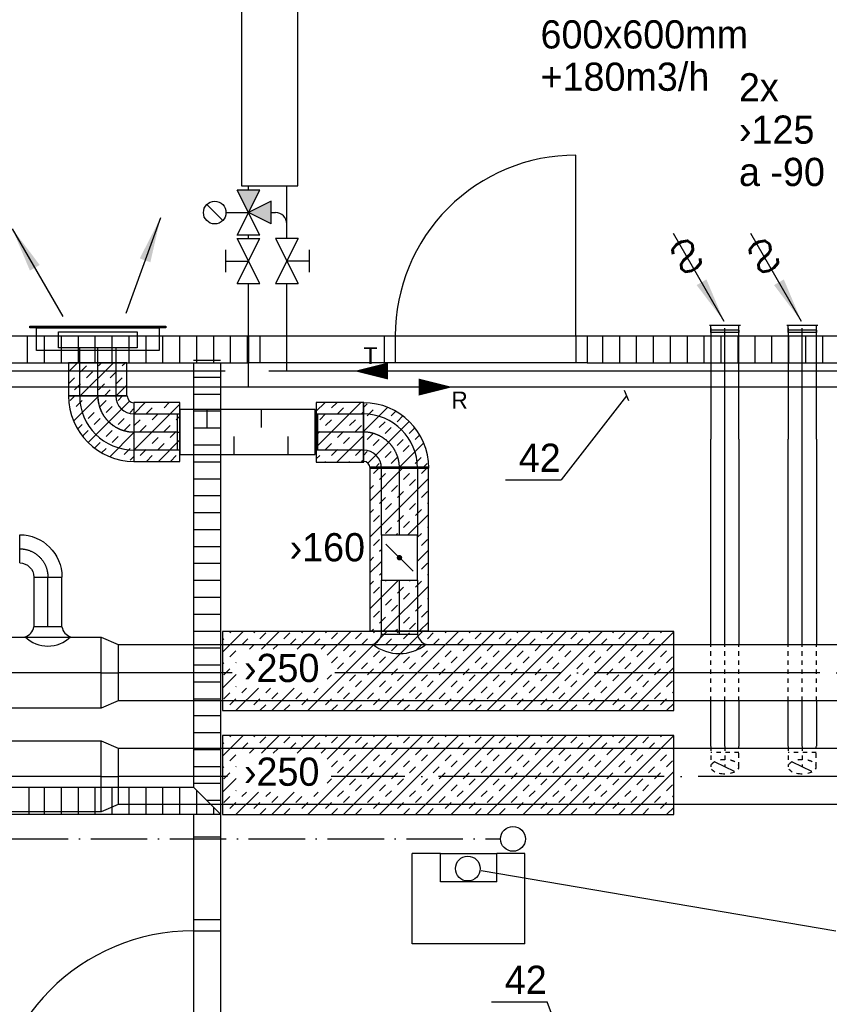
# Model space of a CAD drawing. Header units: millimetres. Extents: x 0 to 83130, y 0 to 53088.
# Tile 34 of 105: x 29615 to 33204, y 13346 to 17709. Entities that reach past the tile are written whole.
import ezdxf
from ezdxf.enums import TextEntityAlignment as Align

# ---------------------------------------------------------------- set-up
doc = ezdxf.new("R2010")
doc.units = ezdxf.units.MM
doc.header["$LTSCALE"] = 50
doc.header["$MEASUREMENT"] = 0
doc.header["$PDMODE"] = 1
for name, pattern in [('2V-CENT', [23, 20, -1.5, 0, -1.5]), ('V-GOMD', [0.8, 0.4, -0.4]), ('V-KU', [2, 1, 1]), ('V-SPV', [7, 5, -1, 0, -1]), ('V-V', [2, 1, 1])]:
    doc.linetypes.add(name, pattern=pattern)
doc.layers.get('0').update_dxf_attribs({"linetype": 'CONTINUOUS'})
for name, color, linetype in [('20604A200D001$0$A12-HEL3', 251, 'CONTINUOUS'), ('20604A200D001$0$A12-HEL4', 251, 'CONTINUOUS'), ('20604A200D001$0$A24-HEL1', 251, 'CONTINUOUS'), ('20604A200D001$0$A24-HEL2', 251, 'CONTINUOUS'), ('20604A200D001$0$A24-SKR1', 251, 'CONTINUOUS'), ('V060-', 3, 'CONTINUOUS'), ('V061-', 1, 'CONTINUOUS'), ('V070-', 3, 'CONTINUOUS'), ('V071-', 1, 'CONTINUOUS'), ('V090-', 2, 'CONTINUOUS'), ('V091', 1, 'CONTINUOUS'), ('V110', 1, 'CONTINUOUS'), ('V110-', 6, 'CONTINUOUS'), ('V111-', 1, 'CONTINUOUS'), ('xref', 7, 'CONTINUOUS')]:
    doc.layers.add(name, color=color, linetype=linetype)
doc.styles.add('FISO', font='fiso')
doc.styles.add('ISO', font='ISO')
doc.styles.add('SIMPLEX', font='SIMPLEX')

# ---------------------------------------------------------------- blocks, each defined once
blk = doc.blocks.new('VUN')
at = {"color": 0}
blk.add_circle((0, 0), 0.5, dxfattribs=at)
blk = doc.blocks.new('CBOJ90_PB', base_point=(86107, 31352))
at = {"color": 0, "linetype": 'ByBlock'}
blk.add_arc((86106, 31353), 1, 270, 360, dxfattribs=at)
blk = doc.blocks.new('KBOJ90_PB', base_point=(86107, 31352))
at = {"color": 0, "linetype": 'ByBlock'}
for p, q in [((86106.5, 31353), (86107.5, 31353)), ((86106, 31352.5), (86106, 31351.5))]:
    blk.add_line(p, q, dxfattribs=at)
for radius in [1.5, 0.5]:
    blk.add_arc((86106, 31353), radius, 270, 360, dxfattribs=at)
blk = doc.blocks.new('3BOJ90_PB', base_point=(86107, 31352))
for p in [(86107, 31353), (86106, 31352)]:
    blk.add_point(p)
at = {"color": 1, "linetype": '2V-CENT'}
blk.add_blockref('CBOJ90_PB', (86107, 31352), dxfattribs=at)
at = {"color": 0, "linetype": 'ByBlock'}
blk.add_blockref('KBOJ90_PB', (86107, 31352), dxfattribs=at)
at = {"style": 'ISO', "flags": 3}
blk.add_attdef('0', (86107, 31352), '', height=1, dxfattribs=at)
blk = doc.blocks.new('CCDIMF_315X250X75', base_point=(3095.5, 30301.1))
at = {"color": 0, "linetype": 'ByBlock'}
blk.add_line((3058, 30301.1), (3133, 30301.1), dxfattribs=at)
blk = doc.blocks.new('KCDIMF_315X250X75', base_point=(3095.5, 30301.1))
at = {"color": 0, "linetype": 'ByBlock'}
for p, q in [((3058, 30143.6), (3058, 30458.6)), ((3058, 30458.6), (3133, 30426.1)), ((3133, 30426.1), (3133, 30176.1)), ((3133, 30176.1), (3058, 30143.6))]:
    blk.add_line(p, q, dxfattribs=at)
blk = doc.blocks.new('3CDIMF_315X250X75', base_point=(3095.5, 30301.1))
for p in [(3058, 30301.1), (3133, 30301.1)]:
    blk.add_point(p)
at = {"color": 0, "linetype": 'ByBlock'}
blk.add_blockref('KCDIMF_315X250X75', (3095.5, 30301.1), dxfattribs=at)
at = {"color": 1, "linetype": '2V-CENT'}
blk.add_blockref('CCDIMF_315X250X75', (3095.5, 30301.1), dxfattribs=at)
at = {"style": 'SIMPLEX', "flags": 3}
blk.add_attdef('0', (3095.5, 30301.1), '', height=1, dxfattribs=at)
blk = doc.blocks.new('VAGG_P', base_point=(16250.5, 22586.5))
for p, q in [((16250, 22587.5), (16251, 22587.5)), ((16250, 22587.5), (16250, 22586.5)), ((16251, 22587.5), (16251, 22586.5))]:
    blk.add_line(p, q)
at = {"color": 6}
blk.add_line((16249.95, 22586.5), (16251.05, 22586.5), dxfattribs=at)
blk = doc.blocks.new('C3A', base_point=(16246, 22590.5))
at = {"color": 0, "linetype": 'ByBlock'}
blk.add_line((16247, 22590.5), (16246, 22590.5), dxfattribs=at)
blk = doc.blocks.new('K3A', base_point=(16246, 22590.5))
at = {"color": 0, "linetype": 'ByBlock'}
for p, q in [((16246, 22591), (16247, 22591)), ((16247, 22591), (16247, 22590)), ((16247, 22590), (16246, 22590))]:
    blk.add_line(p, q, dxfattribs=at)
blk = doc.blocks.new('33A', base_point=(16246, 22590.5))
blk.add_point((16247, 22590.5))
at = {"color": 0, "linetype": 'ByBlock'}
blk.add_blockref('K3A', (16246, 22590.5), dxfattribs=at)
at = {"color": 1, "linetype": '2V-CENT'}
blk.add_blockref('C3A', (16246, 22590.5), dxfattribs=at)
at = {"style": 'SIMPLEX', "flags": 3}
blk.add_attdef('0', (16246, 22590.5), '', height=1, dxfattribs=at)
blk = doc.blocks.new('V420', base_point=(455, 404.5))
blk.add_line((455, 404.5), (464, 404.5))
blk.add_solid([(455, 404.5), (459, 405), (459, 404)])
blk = doc.blocks.new('V422', base_point=(16230, 22585))
blk.add_blockref('V420', (16230, 22585))
at = {"style": 'SIMPLEX'}
blk.add_text('s', height=4, rotation=90, dxfattribs=at).set_placement((16238, 22585), align=Align.CENTER)
blk = doc.blocks.new('FLCG30', base_point=(8, 3))
at = {"color": 1, "linetype": 'V-GOMD'}
blk.add_line((7.833, 2.654), (8.167, 3.346), dxfattribs=at)
blk = doc.blocks.new('V421', base_point=(455.5, 404.5))
at = {"rotation": 180}
blk.add_blockref('V420', (464.5, 404.5), dxfattribs=at)
blk = doc.blocks.new('KSP_P', base_point=(16239.5, 22597.5))
at = {"color": 0, "linetype": 'ByBlock'}
for p, q in [((16240, 22598), (16239, 22598)), ((16239, 22598), (16239, 22597)), ((16240, 22597), (16240, 22598)), ((16239, 22597), (16240, 22597))]:
    blk.add_line(p, q, dxfattribs=at)
blk = doc.blocks.new('2SP_P', base_point=(16239.5, 22597.5))
for p in [(16239, 22597.5), (16240, 22597.5)]:
    blk.add_point(p)
at = {"color": 0, "linetype": 'ByBlock'}
blk.add_blockref('KSP_P', (16239.5, 22597.5), dxfattribs=at)
at = {"style": 'SIMPLEX', "flags": 3}
blk.add_attdef('0', (16239.5, 22597.5), '', height=1, dxfattribs=at)
blk = doc.blocks.new('SPJALL', base_point=(16229, 22594))
at = {"color": 1}
blk.add_line((16228.625, 22593.625), (16229.375, 22594.375), dxfattribs=at)
at = {"color": 1, "const_width": 0.075}
blk.add_lwpolyline([(16229, 22594.0375, -1), (16229, 22593.9625, -1), (16229, 22594.0375, -1)], format="xyb", dxfattribs=at)
blk = doc.blocks.new('LD_P')
for p, q in [((-0.5, 0.5), (-0.5, -0.5)), ((0.5, 0.5), (-0.5, 0.5)), ((0.5, -0.5), (0.5, 0.5)), ((-0.5, -0.5), (0.5, -0.5))]:
    blk.add_line(p, q)
at = {"color": 1}
for p, q in [((-0.3, 0.5), (-0.3, 0.1)), ((0.1, 0.5), (0.1, 0.1)), ((-0.1, -0.5), (-0.1, -0.1)), ((0.3, -0.5), (0.3, -0.1))]:
    blk.add_line(p, q, dxfattribs=at)
blk = doc.blocks.new('*X187')
at = {"color": 0}
for p, q in [((30514.4, 14445.4), (30605.5, 14536.5)), ((30547, 14531), (30552.4, 14536.5)), ((30653.1, 14531), (30658.5, 14536.5)), ((30679.6, 14504.5), (30706.1, 14531)), ((30686.3, 14458.2), (30764.6, 14536.5)), ((30785.7, 14504.5), (30812.2, 14531)), ((30845.4, 14458.2), (30923.7, 14536.5)), ((30865.2, 14531), (30870.6, 14536.5)), ((30891.9, 14186.5), (31241.9, 14536.5)), ((30971.3, 14531), (30976.7, 14536.5)), ((30978.5, 14432.2), (31082.8, 14536.5)), ((30997.8, 14504.5), (31024.3, 14531)), ((31051, 14186.5), (31401, 14536.5)), ((31103.9, 14504.5), (31130.4, 14531)), ((31183.4, 14531), (31188.8, 14536.5)), ((31210.1, 14186.5), (31560.1, 14536.5)), ((31289.5, 14531), (31294.9, 14536.5)), ((31316, 14504.5), (31342.5, 14531)), ((31369.2, 14186.5), (31719.2, 14536.5)), ((31422.1, 14504.5), (31448.6, 14531)), ((31501.6, 14531), (31507, 14536.5)), ((31528.3, 14186.5), (31878.3, 14536.5)), ((31607.7, 14531), (31613.1, 14536.5)), ((31634.2, 14504.5), (31660.7, 14531)), ((31687.4, 14186.5), (32037.4, 14536.5)), ((31740.3, 14504.5), (31766.8, 14531)), ((31819.8, 14531), (31825.2, 14536.5)), ((31846.5, 14186.5), (32196.5, 14536.5)), ((31925.9, 14531), (31931.3, 14536.5)), ((31952.4, 14504.5), (31978.9, 14531)), ((32005.6, 14186.5), (32355.6, 14536.5)), ((32058.5, 14504.5), (32085, 14531)), ((32138, 14531), (32143.4, 14536.5)), ((32164.7, 14186.5), (32514.4, 14536.2)), ((32244.1, 14531), (32249.5, 14536.5)), ((32270.6, 14504.5), (32297.1, 14531)), ((32376.7, 14504.5), (32403.2, 14531)), ((32456.2, 14531), (32461.6, 14536.5)), ((30514.4, 14498.4), (30520.5, 14504.5)), ((30600, 14478), (30626.6, 14504.5)), ((30812.2, 14478), (30838.7, 14504.5)), ((30918.2, 14478), (30944.8, 14504.5)), ((31130.4, 14478), (31156.9, 14504.5)), ((31236.4, 14478), (31263, 14504.5)), ((31448.6, 14478), (31475.1, 14504.5)), ((31554.6, 14478), (31581.2, 14504.5)), ((31766.8, 14478), (31793.3, 14504.5)), ((31872.8, 14478), (31899.4, 14504.5)), ((32085, 14478), (32111.5, 14504.5)), ((32191, 14478), (32217.6, 14504.5)), ((32403.2, 14478), (32429.7, 14504.5)), ((30547, 14425), (30573.5, 14451.5)), ((30633.2, 14458.2), (30653.1, 14478)), ((30739.3, 14458.2), (30759.1, 14478)), ((30951.4, 14458.2), (30971.3, 14478)), ((31050.8, 14451.5), (31077.3, 14478)), ((31077.3, 14425), (31103.9, 14451.5)), ((31183.4, 14425), (31209.9, 14451.5)), ((31263, 14451.5), (31289.5, 14478)), ((31369, 14451.5), (31395.5, 14478)), ((31395.5, 14425), (31422.1, 14451.5)), ((31501.6, 14425), (31528.1, 14451.5)), ((31581.2, 14451.5), (31607.7, 14478)), ((31687.2, 14451.5), (31713.7, 14478)), ((31713.7, 14425), (31740.3, 14451.5)), ((31819.8, 14425), (31846.3, 14451.5)), ((31899.4, 14451.5), (31925.9, 14478)), ((32005.4, 14451.5), (32031.9, 14478)), ((32031.9, 14425), (32058.5, 14451.5)), ((32138, 14425), (32164.5, 14451.5)), ((32217.6, 14451.5), (32244.1, 14478)), ((32323.6, 14451.5), (32350.1, 14478)), ((32350.1, 14425), (32376.7, 14451.5)), ((32456.2, 14425), (32482.7, 14451.5)), ((32509.2, 14478), (32514.4, 14483.2)), ((30514.4, 14392.3), (30520.5, 14398.5)), ((30573.5, 14398.5), (30574, 14399)), ((30997.8, 14398.5), (31024.3, 14425)), ((31024.3, 14371.9), (31050.8, 14398.5)), ((31130.4, 14371.9), (31156.9, 14398.5)), ((31209.9, 14398.5), (31236.4, 14425)), ((31316, 14398.5), (31342.5, 14425)), ((31342.5, 14371.9), (31369, 14398.5)), ((31448.6, 14371.9), (31475.1, 14398.5)), ((31528.1, 14398.5), (31554.6, 14425)), ((31634.2, 14398.5), (31660.7, 14425)), ((31660.7, 14371.9), (31687.2, 14398.5)), ((31766.8, 14371.9), (31793.3, 14398.5)), ((31846.3, 14398.5), (31872.8, 14425)), ((31952.4, 14398.5), (31978.9, 14425)), ((31978.9, 14371.9), (32005.4, 14398.5)), ((32085, 14371.9), (32111.5, 14398.5)), ((32164.5, 14398.5), (32191, 14425)), ((32270.6, 14398.5), (32297.1, 14425)), ((32297.1, 14371.9), (32323.6, 14398.5)), ((32403.2, 14371.9), (32429.7, 14398.5)), ((32482.7, 14398.5), (32509.2, 14425)), ((30520.5, 14345.4), (30547, 14371.9)), ((31156.9, 14345.4), (31183.4, 14371.9)), ((31263, 14345.4), (31289.5, 14371.9)), ((31475.1, 14345.4), (31501.6, 14371.9)), ((31581.2, 14345.4), (31607.7, 14371.9)), ((31793.3, 14345.4), (31819.8, 14371.9)), ((31899.4, 14345.4), (31925.9, 14371.9)), ((32111.5, 14345.4), (32138, 14371.9)), ((32217.6, 14345.4), (32244.1, 14371.9)), ((32323.8, 14186.5), (32514.4, 14377.1)), ((32429.7, 14345.4), (32456.2, 14371.9)), ((30514.4, 14286.3), (30574, 14345.9)), ((30978.5, 14326.1), (30997.8, 14345.4)), ((31077.3, 14318.9), (31103.9, 14345.4)), ((31103.9, 14292.4), (31130.4, 14318.9)), ((31209.9, 14292.4), (31236.4, 14318.9)), ((31289.5, 14318.9), (31316, 14345.4)), ((31395.5, 14318.9), (31422.1, 14345.4)), ((31422.1, 14292.4), (31448.6, 14318.9)), ((31528.1, 14292.4), (31554.6, 14318.9)), ((31607.7, 14318.9), (31634.2, 14345.4)), ((31713.7, 14318.9), (31740.3, 14345.4)), ((31740.3, 14292.4), (31766.8, 14318.9)), ((31846.3, 14292.4), (31872.8, 14318.9)), ((31925.9, 14318.9), (31952.4, 14345.4)), ((32031.9, 14318.9), (32058.5, 14345.4)), ((32058.5, 14292.4), (32085, 14318.9)), ((32164.5, 14292.4), (32191, 14318.9)), ((32244.1, 14318.9), (32270.6, 14345.4)), ((32350.1, 14318.9), (32376.7, 14345.4)), ((32376.7, 14292.4), (32403.2, 14318.9)), ((32482.7, 14292.4), (32509.2, 14318.9)), ((30573.5, 14292.4), (30574, 14292.9)), ((30573.7, 14186.5), (30673.1, 14285.9)), ((30600, 14265.9), (30620, 14285.9)), ((30706.1, 14265.9), (30726.1, 14285.9)), ((30732.8, 14186.5), (30832.2, 14285.9)), ((30918.2, 14265.9), (30938.2, 14285.9)), ((31024.3, 14265.9), (31050.8, 14292.4)), ((31236.4, 14265.9), (31263, 14292.4)), ((31342.5, 14265.9), (31369, 14292.4)), ((31554.6, 14265.9), (31581.2, 14292.4)), ((31660.7, 14265.9), (31687.2, 14292.4)), ((31872.8, 14265.9), (31899.4, 14292.4)), ((31978.9, 14265.9), (32005.4, 14292.4)), ((32191, 14265.9), (32217.6, 14292.4)), ((32297.1, 14265.9), (32323.6, 14292.4)), ((32509.2, 14265.9), (32514.4, 14271)), ((30520.5, 14239.4), (30547, 14265.9)), ((30547, 14212.8), (30573.5, 14239.4)), ((30653.1, 14212.8), (30679.6, 14239.4)), ((30732.6, 14239.4), (30759.1, 14265.9)), ((30838.7, 14239.4), (30865.2, 14265.9)), ((30865.2, 14212.8), (30891.7, 14239.4)), ((30971.3, 14212.8), (30997.8, 14239.4)), ((31050.8, 14239.4), (31077.3, 14265.9)), ((31156.9, 14239.4), (31183.4, 14265.9)), ((31183.4, 14212.8), (31209.9, 14239.4)), ((31289.5, 14212.8), (31316, 14239.4)), ((31369, 14239.4), (31395.5, 14265.9)), ((31475.1, 14239.4), (31501.6, 14265.9)), ((31501.6, 14212.8), (31528.1, 14239.4)), ((31607.7, 14212.8), (31634.2, 14239.4)), ((31687.2, 14239.4), (31713.7, 14265.9)), ((31793.3, 14239.4), (31819.8, 14265.9)), ((31819.8, 14212.8), (31846.3, 14239.4)), ((31925.9, 14212.8), (31952.4, 14239.4)), ((32005.4, 14239.4), (32031.9, 14265.9)), ((32111.5, 14239.4), (32138, 14265.9)), ((32138, 14212.8), (32164.5, 14239.4)), ((32244.1, 14212.8), (32270.6, 14239.4)), ((32323.6, 14239.4), (32350.1, 14265.9)), ((32429.7, 14239.4), (32456.2, 14265.9)), ((32456.2, 14212.8), (32482.7, 14239.4)), ((30679.7, 14186.5), (30706.1, 14212.8)), ((30785.8, 14186.5), (30812.2, 14212.8)), ((30997.9, 14186.5), (31024.3, 14212.8)), ((31104, 14186.5), (31130.4, 14212.8)), ((31316.1, 14186.5), (31342.5, 14212.8)), ((31422.2, 14186.5), (31448.6, 14212.8)), ((31634.3, 14186.5), (31660.7, 14212.8)), ((31740.4, 14186.5), (31766.8, 14212.8)), ((31952.5, 14186.5), (31978.9, 14212.8)), ((32058.6, 14186.5), (32085, 14212.8)), ((32270.7, 14186.5), (32297.1, 14212.8)), ((32376.8, 14186.5), (32403.2, 14212.8)), ((32482.9, 14186.5), (32514.4, 14218))]:
    blk.add_line(p, q, dxfattribs=at)
blk = doc.blocks.new('*X126')
at = {"color": 0}
for p, q in [((2210, 47022.9), (2227.4, 47040.3)), ((2210, 46916.8), (2317.4, 47024.2)), ((2227.4, 46987.2), (2253.9, 47013.8)), ((2333.5, 46987.2), (2353.2, 47007)), ((2229.7, 46777.4), (2413.6, 46961.3)), ((2280.4, 46934.2), (2306.9, 46960.7)), ((2360, 46960.7), (2385.2, 46985.9)), ((2227.4, 46881.2), (2253.9, 46907.7)), ((2306.9, 46907.7), (2333.5, 46934.2)), ((2413, 46907.7), (2438.6, 46933.3)), ((2253.9, 46854.7), (2280.4, 46881.2)), ((2360, 46854.7), (2386.5, 46881.2)), ((2366.2, 46754.8), (2477.7, 46866.3)), ((2439.5, 46881.2), (2460, 46901.7)), ((2210, 46810.7), (2227.4, 46828.1)), ((2306.9, 46801.6), (2333.5, 46828.1)), ((2386.5, 46828.1), (2413, 46854.7)), ((2260.2, 46754.8), (2280.4, 46775.1)), ((2333.5, 46775.1), (2360, 46801.6)), ((2439.5, 46775.1), (2466, 46801.6)), ((2472.3, 46754.8), (2492.6, 46775.1))]:
    blk.add_line(p, q, dxfattribs=at)
blk = doc.blocks.new('*X188')
at = {"color": 0}
for p, q in [((31167, 15575.3), (31317.1, 15725.4)), ((31183.4, 15697.8), (31209.9, 15724.3)), ((31263, 15724.3), (31264, 15725.4)), ((31369, 15724.3), (31370.1, 15725.4)), ((31395.5, 15697.8), (31422.1, 15724.3)), ((31167, 15416.2), (31426.7, 15675.9)), ((31209.9, 15671.3), (31236.4, 15697.8)), ((31316, 15671.3), (31342.5, 15697.8)), ((31342.5, 15644.7), (31369, 15671.3)), ((31167, 15628.3), (31183.4, 15644.7)), ((31263, 15618.2), (31289.5, 15644.7)), ((31209.9, 15565.2), (31236.4, 15591.7)), ((31289.5, 15591.7), (31316, 15618.2)), ((31395.5, 15591.7), (31422.1, 15618.2)), ((31167, 15522.3), (31183.4, 15538.7)), ((31236.4, 15538.7), (31263, 15565.2)), ((31342.5, 15538.7), (31369, 15565.2)), ((31369, 15512.2), (31395.5, 15538.7)), ((31422.1, 15565.2), (31426.7, 15569.9)), ((31183.4, 15485.6), (31209.9, 15512.2)), ((31289.5, 15485.6), (31316, 15512.2)), ((31334.8, 15424.9), (31426.7, 15516.8)), ((31236.4, 15432.6), (31263, 15459.1)), ((31316, 15459.1), (31342.5, 15485.6)), ((31422.1, 15459.1), (31426.7, 15463.8)), ((31183.4, 15379.6), (31209.9, 15406.1)), ((31281.8, 15424.9), (31289.5, 15432.6)), ((31378.5, 15415.6), (31395.5, 15432.6)), ((31395.5, 15379.6), (31422.1, 15406.1)), ((31209.9, 15353.1), (31218.5, 15361.7)), ((31167, 15310.1), (31183.4, 15326.5)), ((31378.5, 15309.5), (31426.7, 15357.7)), ((31167, 15257.1), (31218.5, 15308.6)), ((31395.5, 15273.5), (31422.1, 15300)), ((31209.9, 15247), (31218.5, 15255.6)), ((31422.1, 15247), (31426.7, 15251.7)), ((31167, 15098), (31293.9, 15224.9)), ((31167, 15204.1), (31183.4, 15220.5)), ((31183.4, 15167.4), (31209.9, 15194)), ((31228.4, 15000.3), (31426.7, 15198.6)), ((31236.4, 15220.5), (31240.9, 15224.9)), ((31289.5, 15167.4), (31316, 15194)), ((31342.5, 15220.5), (31346.9, 15224.9)), ((31369, 15194), (31395.5, 15220.5)), ((31236.4, 15114.4), (31263, 15140.9)), ((31316, 15140.9), (31342.5, 15167.4)), ((31422.1, 15140.9), (31426.7, 15145.6)), ((31263, 15087.9), (31289.5, 15114.4)), ((31369, 15087.9), (31395.5, 15114.4)), ((31183.4, 15061.4), (31209.9, 15087.9)), ((31209.9, 15034.9), (31236.4, 15061.4)), ((31316, 15034.9), (31342.5, 15061.4)), ((31395.5, 15061.4), (31422.1, 15087.9)), ((31342.5, 15008.3), (31369, 15034.9)), ((31387.5, 15000.3), (31426.7, 15039.5)), ((31175.4, 15000.3), (31183.4, 15008.3)), ((31281.4, 15000.3), (31289.5, 15008.3))]:
    blk.add_line(p, q, dxfattribs=at)
blk = doc.blocks.new('*X189')
at = {"color": 0}
for p, q in [((29831.5, 16148.9), (29871.4, 16188.9)), ((29883.4, 16041.7), (30030.5, 16188.9)), ((29963.6, 16175.1), (29977.4, 16188.9)), ((30069.7, 16175.1), (30083.5, 16188.9)), ((29884.1, 16148.6), (29910.6, 16175.1)), ((29910.6, 16122), (29937.1, 16148.6)), ((30016.7, 16122), (30043.2, 16148.6)), ((29831.5, 16095.9), (29857.6, 16122)), ((30043.2, 16095.5), (30069.7, 16122)), ((29857.6, 16069), (29884.1, 16095.5)), ((29963.6, 16069), (29990.2, 16095.5)), ((29990.2, 16042.5), (30016.7, 16069)), ((30042.5, 16041.7), (30090.1, 16089.3)), ((29936.4, 16041.7), (29937.1, 16042.5)), ((30120.3, 15960.4), (30171.8, 16012)), ((30120.3, 15801.3), (30324.5, 16005.6)), ((30175.8, 15962.9), (30202.3, 15989.5)), ((30255.3, 15989.5), (30277.9, 16012)), ((30929.7, 15974.4), (30967.1, 16011.8)), ((30929.7, 15815.3), (31126.2, 16011.8)), ((30997.8, 15989.5), (31020.2, 16011.8)), ((31024.3, 15962.9), (31050.8, 15989.5)), ((31130.4, 15962.9), (31140.1, 15972.7)), ((30122.7, 15909.9), (30149.3, 15936.4)), ((30202.3, 15936.4), (30228.8, 15962.9)), ((30308.4, 15936.4), (30324.5, 15952.6)), ((30944.8, 15936.4), (30971.3, 15962.9)), ((30971.3, 15909.9), (30997.8, 15936.4)), ((31077.3, 15909.9), (31103.9, 15936.4)), ((30149.3, 15883.4), (30175.8, 15909.9)), ((30255.3, 15883.4), (30281.8, 15909.9)), ((30281.8, 15856.9), (30308.4, 15883.4)), ((30929.7, 15868.3), (30944.8, 15883.4)), ((31024.3, 15856.9), (31050.8, 15883.4)), ((31103.9, 15883.4), (31130.4, 15909.9)), ((30120.3, 15854.4), (30122.7, 15856.9)), ((30202.3, 15830.4), (30228.8, 15856.9)), ((30229.8, 15751.8), (30324.5, 15846.5)), ((31021.3, 15747.8), (31140.1, 15866.6)), ((31050.8, 15830.4), (31077.3, 15856.9)), ((30149.3, 15777.3), (30175.8, 15803.8)), ((30228.8, 15803.8), (30255.3, 15830.4)), ((30971.3, 15803.8), (30997.8, 15830.4)), ((30997.8, 15777.3), (31024.3, 15803.8)), ((31103.9, 15777.3), (31130.4, 15803.8)), ((30176.8, 15751.8), (30202.3, 15777.3)), ((30282.9, 15751.8), (30308.4, 15777.3)), ((30929.7, 15762.2), (30944.8, 15777.3)), ((31130.4, 15750.8), (31140.1, 15760.6)), ((30968.2, 15747.8), (30971.3, 15750.8)), ((31074.3, 15747.8), (31077.3, 15750.8))]:
    blk.add_line(p, q, dxfattribs=at)
blk = doc.blocks.new('20604A200D001')
at = {"layer": '20604A200D001$0$A12-HEL3', "color": 7}
blk.add_lwpolyline([(46949.5, 11683), (47199.5, 11683)], dxfattribs=at)
at = {"layer": '20604A200D001$0$A12-HEL4', "color": 7}
for points in [[(46824.5, 11283), (46824.5, 11683)], [(46949.5, 11683), (46824.5, 11683)], [(46949.5, 11558), (46949.5, 11683)], [(47199.5, 11558), (47199.5, 11683)], [(47324.5, 11683), (47199.5, 11683)], [(47324.5, 11283), (47324.5, 11683)], [(47199.5, 11558), (46949.5, 11558)], [(47324.5, 11283), (46824.5, 11283)]]:
    blk.add_lwpolyline(points, dxfattribs=at)
at = {"layer": '20604A200D001$0$A24-HEL1', "color": 7}
for points in [[(47549.5, 13978), (47549.5, 14778)], [(46099.5, 13978), (46699.5, 13978)], [(46149.5, 13978), (46149.5, 13858)], [(46699.5, 13978), (47599.5, 13978)], [(46699.5, 13978), (46699.5, 13858)], [(46749.5, 13978), (46749.5, 13858)], [(47549.5, 13978), (47549.5, 13858)], [(46699.5, 13858), (46099.5, 13858)], [(47599.5, 13858), (46699.5, 13858)], [(44224.5, 11978), (45124.5, 11978)], [(44224.5, 11858), (45124.5, 11858)], [(45854.5, 11858), (45854.5, 9923.5)], [(45974.5, 11858), (45974.5, 9921.5)], [(45854.5, 11758), (45974.5, 11758)], [(45854.5, 11390.7), (45974.5, 11390.7)], [(45854.5, 11340.7), (45974.5, 11340.7)]]:
    blk.add_lwpolyline(points, dxfattribs=at)
for centre, radius, end in [((47549.5, 13978), 800, 180.0001), ((45854.5, 10440.7), 900, 180)]:
    blk.add_arc(centre, radius, 90, end, dxfattribs=at)
at = {"layer": '20604A200D001$0$A24-HEL2', "color": 7}
for points in [[(44734.5, 13978), (46099.5, 13978)], [(46099.5, 13978), (46099.5, 13858)], [(47599.5, 13978), (47599.5, 13858)], [(47599.5, 13978), (49674.5, 13978)], [(44734.5, 13858), (46099.5, 13858)], [(45854.5, 13858), (45854.5, 11978)], [(45974.5, 13858), (45974.5, 11858)], [(47599.5, 13858), (49674.5, 13858)], [(45124.5, 11978), (45124.5, 11858)], [(45124.5, 11978), (45854.5, 11978)], [(45124.5, 11858), (45974.5, 11858)]]:
    blk.add_lwpolyline(points, dxfattribs=at)
at = {"layer": '20604A200D001$0$A24-SKR1', "color": 7}
for points in [[(45119.5, 13858), (45119.5, 13978)], [(45194.5, 13858), (45194.5, 13978)], [(45269.5, 13858), (45269.5, 13978)], [(45344.5, 13858), (45344.5, 13978)], [(45419.5, 13858), (45419.5, 13978)], [(45494.5, 13858), (45494.5, 13978)], [(45569.5, 13858), (45569.5, 13978)], [(45644.5, 13858), (45644.5, 13978)], [(45719.5, 13858), (45719.5, 13978)], [(45794.5, 13858), (45794.5, 13978)], [(45869.5, 13858), (45869.5, 13978)], [(45944.5, 13858), (45944.5, 13978)], [(46019.5, 13858), (46019.5, 13978)], [(46094.5, 13858), (46094.5, 13978)], [(47669.5, 13858), (47669.5, 13978)], [(47744.5, 13858), (47744.5, 13978)], [(47819.5, 13858), (47819.5, 13978)], [(47894.5, 13858), (47894.5, 13978)], [(47969.5, 13858), (47969.5, 13978)], [(48044.5, 13858), (48044.5, 13978)], [(48119.5, 13858), (48119.5, 13978)], [(48194.5, 13858), (48194.5, 13978)], [(48269.5, 13858), (48269.5, 13978)], [(48344.5, 13858), (48344.5, 13978)], [(48419.5, 13858), (48419.5, 13978)], [(48494.5, 13858), (48494.5, 13978)], [(48569.5, 13858), (48569.5, 13978)], [(48644.5, 13858), (48644.5, 13978)], [(45854.5, 13869.4), (45974.5, 13869.4)], [(45854.5, 13794.4), (45974.5, 13794.4)], [(45854.5, 13719.4), (45974.5, 13719.4)], [(45854.5, 13644.4), (45974.5, 13644.4)], [(45854.5, 13569.4), (45974.5, 13569.4)], [(45854.5, 13494.4), (45974.5, 13494.4)], [(45854.5, 13419.4), (45974.5, 13419.4)], [(45854.5, 13344.4), (45974.5, 13344.4)], [(45854.5, 13269.4), (45974.5, 13269.4)], [(45854.5, 13194.4), (45974.5, 13194.4)], [(45854.5, 13119.4), (45974.5, 13119.4)], [(45854.5, 13044.4), (45974.5, 13044.4)], [(45854.5, 12969.4), (45974.5, 12969.4)], [(45854.5, 12894.4), (45974.5, 12894.4)], [(45854.5, 12819.4), (45974.5, 12819.4)], [(45854.5, 12744.4), (45974.5, 12744.4)], [(45854.5, 12669.4), (45974.5, 12669.4)], [(45854.5, 12594.4), (45974.5, 12594.4)], [(45854.5, 12519.4), (45974.5, 12519.4)], [(45854.5, 12444.4), (45974.5, 12444.4)], [(45854.5, 12369.4), (45974.5, 12369.4)], [(45854.5, 12294.4), (45974.5, 12294.4)], [(45854.5, 12219.4), (45974.5, 12219.4)], [(45854.5, 12144.4), (45974.5, 12144.4)], [(45854.5, 12069.4), (45974.5, 12069.4)], [(45194.5, 11858), (45194.5, 11978)], [(45269.5, 11858), (45269.5, 11978)], [(45344.5, 11858), (45344.5, 11978)], [(45419.5, 11858), (45419.5, 11978)], [(45494.5, 11858), (45494.5, 11978)], [(45569.5, 11858), (45569.5, 11978)], [(45644.5, 11858), (45644.5, 11978)], [(45719.5, 11858), (45719.5, 11978)], [(45794.5, 11858), (45794.5, 11978)], [(45854.5, 11994.4), (45974.5, 11994.4)], [(45854.5, 11978), (45974.5, 11858)], [(45869.5, 11858), (45869.5, 11963)], [(45913.1, 11919.4), (45974.5, 11919.4)], [(45944.5, 11858), (45944.5, 11888)]]:
    blk.add_lwpolyline(points, dxfattribs=at)

msp = doc.modelspace()

# ---------------------------------------------------------------- linework, layer by layer
at = {"layer": 'V060-', "linetype": 'Continuous'}
for p, q in [((32678.58, 16341.6), (32678.58, 15850.51)), ((32803.58, 15850.51), (32803.58, 16341.6)), ((33021.61, 16341.6), (33021.61, 15850.51)), ((33146.61, 15850.51), (33146.61, 16341.6)), ((29881.29, 16042.18), (29881.29, 16255.07)), ((30041.29, 16255.07), (30041.29, 16042.18)), ((30120.99, 15961.74), (30315.03, 15961.74)), ((30935.03, 15961.74), (31139.02, 15961.74)), ((32678.58, 14939.99), (32678.58, 15850.51)), ((32803.58, 15850.51), (32803.58, 14939.99)), ((33021.61, 14939.99), (33021.61, 15850.51)), ((33146.61, 15850.51), (33146.61, 14939.99)), ((30315.03, 15801.74), (30120.99, 15801.74)), ((31139.02, 15801.74), (30935.03, 15801.74)), ((31218.55, 15424.89), (31218.55, 15721.74)), ((31378.55, 15721.74), (31378.55, 15424.89)), ((29677.41, 15239.21), (29677.41, 15018.1)), ((29802.41, 15018.1), (29802.41, 15239.21)), ((31218.55, 14984.58), (31218.55, 15224.89)), ((31378.55, 15224.89), (31378.55, 14984.58)), ((20734, 14972.49), (29977.23, 14972.49)), ((30051, 14939.99), (37762.64, 14939.99)), ((37762.64, 14689.99), (30051, 14689.99)), ((32678.58, 14489.1), (32678.58, 14689.99)), ((32803.58, 14689.99), (32803.58, 14489.1)), ((33021.61, 14489.1), (33021.61, 14689.99)), ((33146.61, 14689.99), (33146.61, 14489.1)), ((29977.23, 14657.49), (20734, 14657.49)), ((28148.93, 14513.14), (29977.23, 14513.14)), ((30051, 14480.64), (37072.49, 14480.64)), ((37072.49, 14230.64), (30051, 14230.64)), ((29977.23, 14198.14), (28148.93, 14198.14))]:
    msp.add_line(p, q, dxfattribs=at)
at = {"layer": 'V060-', "color": 1, "linetype": '2V-CENT'}
for p, q in [((32741.08, 15850.51), (32741.08, 16341.6)), ((33084.11, 15850.51), (33084.11, 16341.6)), ((29961.29, 16042.18), (29961.29, 16255.07)), ((30315.03, 15881.74), (30120.99, 15881.74)), ((31139.02, 15881.74), (30935.03, 15881.74)), ((32741.08, 14939.99), (32741.08, 15850.51)), ((33084.11, 14939.99), (33084.11, 15850.51)), ((31298.55, 15424.89), (31298.55, 15721.74)), ((29739.91, 15018.1), (29739.91, 15239.21)), ((31298.55, 14984.58), (31298.55, 15224.89)), ((29977.23, 14814.99), (21525.12, 14814.99)), ((30556.35, 14814.99), (30051, 14814.99)), ((37762.64, 14814.99), (30984.53, 14814.99)), ((32741.08, 14489.1), (32741.08, 14689.99)), ((33084.11, 14489.1), (33084.11, 14689.99)), ((29977.23, 14355.64), (28148.93, 14355.64)), ((30536.52, 14355.64), (30051, 14355.64)), ((37072.49, 14355.64), (30996.42, 14355.64))]:
    msp.add_line(p, q, dxfattribs=at)
at = {"layer": 'V060-', "color": 1, "linetype": 'Continuous'}
for p, q in [((30091.46, 16041.74), (29831.46, 16041.74)), ((30121.46, 16011.74), (30121.46, 15751.74)), ((31138.55, 15751.74), (31138.55, 16011.74)), ((31168.55, 15721.74), (31428.55, 15721.74))]:
    msp.add_line(p, q, dxfattribs=at)
at = {"layer": 'V060-'}
for p, q in [((29802.41, 15018.1), (29677.41, 15018.1)), ((31378.55, 14984.58), (31218.55, 14984.58))]:
    msp.add_line(p, q, dxfattribs=at)
at = {"layer": 'V060-', "color": 1, "linetype": 'V-GOMD'}
for p, q in [((32678.58, 14689.99), (32678.58, 14939.99)), ((32741.08, 14689.99), (32741.08, 14939.99)), ((32803.58, 14689.99), (32803.58, 14939.99)), ((33021.61, 14689.99), (33021.61, 14939.99)), ((33084.11, 14689.99), (33084.11, 14939.99)), ((33146.61, 14689.99), (33146.61, 14939.99)), ((32678.47, 14488.73), (32678.47, 14398.5)), ((32740.97, 14488.73), (32740.97, 14398.5)), ((32803.47, 14398.5), (32803.47, 14488.73)), ((33021.5, 14488.73), (33021.5, 14398.5)), ((33084, 14488.73), (33084, 14398.5)), ((33146.5, 14398.5), (33146.5, 14488.73)), ((32803.47, 14461), (32678.47, 14461)), ((33146.5, 14461), (33021.5, 14461))]:
    msp.add_line(p, q, dxfattribs=at)
at = {"layer": 'V060-', "color": 1}
for points in [[(29831.46, 16041.74), (30090.05, 16041.74), (30090.05, 16188.86), (29831.46, 16188.86)], [(30120.26, 15751.83), (30324.5, 15751.83), (30324.5, 16012.04), (30120.26, 16012.04)], [(30929.66, 15747.75), (31140.13, 15747.75), (31140.13, 16011.82), (30929.66, 16011.82)], [(31167, 15000.31), (31426.72, 15000.31), (31426.72, 15725.37), (31167, 15725.37)], [(30514.38, 14647.15), (32514.38, 14647.15), (32514.38, 14997.15), (30514.38, 14997.15)], [(30514.38, 14186.47), (32514.38, 14186.47), (32514.38, 14536.47), (30514.38, 14536.47)]]:
    msp.add_lwpolyline(points, close=True, dxfattribs=at)
at = {"layer": 'V060-', "color": 1, "linetype": 'Continuous'}
for centre, radius, start, end in [((30121.46, 16041.74), 290, 180, 270), ((30121.46, 16041.74), 30, 180, 270), ((31138.55, 15721.74), 290, 0, 90), ((31138.55, 15721.74), 30, 0, 90)]:
    msp.add_arc(centre, radius, start, end, dxfattribs=at)
at = {"layer": 'V060-', "color": 1, "linetype": '2V-CENT'}
for centre, start, end in [((30121.46, 16041.74), 180, 270), ((31138.55, 15721.74), 0, 90)]:
    msp.add_arc(centre, 160, start, end, dxfattribs=at)
at = {"layer": 'V060-'}
for centre, radius, start, end in [((29624.49, 15026.11), 53.53, 286.11008, 351.39832), ((29855.33, 15026.11), 53.53, 188.60168, 253.88992), ((29739.91, 15076.3), 142.97, 225.2969, 314.7031), ((31165.62, 14992.58), 53.53, 286.11008, 351.39832), ((31431.47, 14992.58), 53.53, 188.60168, 253.88992), ((31298.55, 15089.04), 189.24, 231.39562, 308.60438)]:
    msp.add_arc(centre, radius, start, end, dxfattribs=at)
at = {"layer": 'V060-', "color": 1, "linetype": 'V-GOMD'}
for centre, radius, start, end in [((32717.99, 14378.16), 47.44, 116.56505, 140.36073), ((32740.97, 14305.11), 124.64, 90, 101.70092), ((32750.55, 14351.37), 77.4, 63.43495, 78.29908), ((32786.88, 14398.5), 16.59, 0, 39.63927), ((33061.02, 14378.16), 47.44, 116.56505, 140.36073), ((33084, 14305.11), 124.64, 90, 101.70092), ((33093.58, 14351.37), 77.4, 63.43495, 78.29908), ((33129.9, 14398.5), 16.59, 0, 39.63927)]:
    msp.add_arc(centre, radius, start, end, dxfattribs=at)
at = {"layer": 'V060-', "color": 1, "linetype": 'ByBlock'}
for centre, radius, start, end in [((32786.88, 14398.5), 16.59, 320.36073, 360), ((33129.9, 14398.5), 16.59, 320.36073, 360), ((32716.85, 14416.55), 44.88, 219.63927, 243.43495), ((32740.97, 14491.89), 124.64, 258.29908, 270), ((32750.55, 14445.63), 77.4, 281.70092, 296.56505), ((33059.87, 14416.55), 44.88, 219.63927, 243.43495), ((33084, 14491.89), 124.64, 258.29908, 270), ((33093.58, 14445.63), 77.4, 281.70092, 296.56505)]:
    msp.add_arc(centre, radius, start, end, dxfattribs=at)
at = {"layer": 'V070-'}
for p, q in [((29660.29, 16351.01), (30262.29, 16351.01)), ((29660.29, 16343.01), (29660.29, 16351.01)), ((30262.29, 16343.01), (29660.29, 16343.01)), ((29689.79, 16343.01), (30232.79, 16343.01)), ((29689.79, 16243.01), (29689.79, 16343.01)), ((29786.29, 16325.07), (30136.29, 16325.07)), ((29786.29, 16255.07), (29786.29, 16325.07)), ((30136.29, 16325.07), (30136.29, 16255.07)), ((30232.79, 16343.01), (30232.79, 16243.01)), ((30262.29, 16351.01), (30262.29, 16343.01)), ((30232.79, 16243.01), (29689.79, 16243.01)), ((30136.29, 16255.07), (29786.29, 16255.07))]:
    msp.add_line(p, q, dxfattribs=at)
at = {"layer": 'V090-', "linetype": 'V-SPV'}
msp.add_line((17326.16, 14078.87), (31747.22, 14078.87), dxfattribs=at)
at = {"layer": 'V091'}
msp.add_line((33232.9, 13669.15), (31660.7, 13936.73), dxfattribs=at)
at = {"layer": 'V110'}
msp.add_lwpolyline([(30847.57, 16972.9), (30847.57, 20572.9), (30597.57, 20572.9), (30597.57, 16972.9)], close=True, dxfattribs=at)
at = {"layer": 'V110-', "linetype": 'V-KU'}
for p, q in [((30629.5, 16953.98), (30629.5, 16972.9)), ((30798.8, 16739.44), (30798.8, 16972.9)), ((30629.5, 16739.44), (30629.5, 16753.98)), ((30629.5, 16081.87), (30629.5, 16539.44)), ((30798.8, 16151.87), (30798.8, 16539.44)), ((30526.45, 16151.87), (29343.23, 16151.87)), ((34549.43, 16151.87), (30718.9, 16151.87)), ((29440.01, 16081.87), (38634.6, 16081.87))]:
    msp.add_line(p, q, dxfattribs=at)
at = {"layer": 'V110-', "color": 1}
for p, q in [((30679.5, 16753.98), (30579.5, 16953.98)), ((30579.5, 16753.98), (30679.5, 16953.98)), ((30679.5, 16953.98), (30579.5, 16953.98)), ((30514.86, 16818.62), (30444.15, 16889.33)), ((30729.5, 16903.98), (30629.5, 16853.98)), ((30729.5, 16803.98), (30729.5, 16903.98)), ((30529.5, 16853.98), (30629.5, 16853.98)), ((30729.5, 16803.98), (30629.5, 16853.98)), ((30679.5, 16753.98), (30579.5, 16753.98)), ((30579.5, 16739.44), (30679.5, 16739.44)), ((30679.5, 16539.44), (30579.5, 16739.44)), ((30579.5, 16539.44), (30679.5, 16739.44)), ((30848.8, 16739.44), (30748.8, 16739.44)), ((30748.8, 16739.44), (30848.8, 16539.44)), ((30848.8, 16739.44), (30748.8, 16539.44)), ((30529.5, 16589.44), (30529.5, 16689.44)), ((30898.8, 16689.44), (30898.8, 16589.44)), ((30529.5, 16639.44), (30629.5, 16639.44)), ((30898.8, 16639.44), (30798.8, 16639.44)), ((30579.5, 16539.44), (30679.5, 16539.44)), ((30748.8, 16539.44), (30848.8, 16539.44))]:
    msp.add_line(p, q, dxfattribs=at)
at = {"layer": 'V110-', "linetype": 'V-V'}
msp.add_line((30729.5, 16853.98), (30748.8, 16853.98), dxfattribs=at)
at = {"layer": 'V110-'}
for points in [[(31097.97, 16151.84, 0, 75, 0), (31247.97, 16151.84, 75, 75, 0)], [(31534.15, 16080.96, 0, 75, 0), (31384.15, 16080.96, 75, 75, 0)]]:
    msp.add_lwpolyline(points, format="xyseb", dxfattribs=at)
at = {"layer": 'V110-', "color": 1}
msp.add_circle((30479.5, 16853.98), 50, dxfattribs=at)
at = {"layer": 'V110-', "linetype": 'V-V'}
msp.add_arc((30748.8, 16803.98), 50, 0, 90, dxfattribs=at)
at = {"layer": 'V110-'}
for points in [[(30679.5, 16953.98), (30579.5, 16953.98), (30629.5, 16853.98)], [(30729.5, 16803.98), (30729.5, 16903.98), (30629.5, 16853.98)]]:
    msp.add_solid(points, dxfattribs=at)
at = {"layer": 'V111-'}
for p, q in [((32315.77, 16019.6), (32295.57, 16065.34)), ((32305.67, 16042.47), (32014.72, 15669.92)), ((31768.39, 15669.92), (32014.72, 15669.92)), ((31706.67, 13356.63), (31953, 13356.63)), ((32120.51, 12911.81), (31953, 13356.63))]:
    msp.add_line(p, q, dxfattribs=at)

# ---------------------------------------------------------------- block references
at = {"layer": 'V060-', "color": 1}
for name, p in [('*X189', (0, 0)), ('*X126', (28928.58, -31033.11)), ('*X188', (0, 0)), ('*X187', (0, 460.68)), ('*X187', (0, 0))]:
    msp.add_blockref(name, p, dxfattribs=at)
at = {"layer": 'V060-', "color": 1, "rotation": 180}
msp.add_blockref('*X126', (32331.42, 62796.59), dxfattribs=at)
at = {"layer": 'V060-', "linetype": 'Continuous'}
for name, p, xscale, yscale, zscale, rotation in [('3BOJ90_PB', (29960.99, 15881.74), 160, 160, 160, 270), ('33A', (30325.03, 15881.74), 10, 160.0000000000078, 10, 180), ('3BOJ90_PB', (31298.55, 15881.74), 160.0000000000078, 160.0000000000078, 160.0000000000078, 90), ('3BOJ90_PB', (29739.91, 15364.21), -125, 125, 125, 180), ('2SP_P', (31298.55, 15324.89), 200, 160, 200, 90)]:
    msp.add_blockref(name, p, dxfattribs=dict(at, xscale=xscale, yscale=yscale, zscale=zscale, rotation=rotation))
at = {"layer": 'V060-'}
for name, p, xscale, yscale, zscale, rotation in [('LD_P', (30625.03, 15881.74), 600, 200, 600, 180), ('SPJALL', (31298.55, 15324.89), 160, 160, 160, 90), ('FLCG30', (32740.97, 14398.5), 125, 125, 125, 90), ('FLCG30', (33084, 14398.5), 125, 125, 125, 90)]:
    msp.add_blockref(name, p, dxfattribs=dict(at, xscale=xscale, yscale=yscale, zscale=zscale, rotation=rotation))
at = {"layer": 'V060-', "linetype": 'Continuous', "xscale": 10, "yscale": 160.0000000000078, "zscale": 10}
msp.add_blockref('33A', (30925.03, 15881.74), dxfattribs=at)
at = {"layer": 'V060-', "linetype": 'Continuous'}
for p in [(30014, 14814.99), (30014, 14355.64)]:
    msp.add_blockref('3CDIMF_315X250X75', p, dxfattribs=at)
at = {"layer": 'V070-'}
for name, p, xscale, yscale, zscale, rotation in [('V421', (30085.2, 16407.67), 50, 50, 50, 70), ('V421', (29806.9, 16393.01), 50, 50, 50, 120), ('V422', (32737.77, 16372.07), -50, 50, 50, 300.0000000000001), ('V422', (33080.8, 16372.07), -50, 50, 50, 300.0000000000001), ('VAGG_P', (32741.08, 16353.34), 125, 20, 125, 180), ('VAGG_P', (33084.11, 16353.34), 125, 20, 125, 180)]:
    msp.add_blockref(name, p, dxfattribs=dict(at, xscale=xscale, yscale=yscale, zscale=zscale, rotation=rotation))
at = {"layer": 'V070-', "linetype": 'Continuous', "xscale": 10, "yscale": 125, "zscale": 10, "rotation": 270}
for p in [(32741.08, 16333.34), (33084.11, 16333.34)]:
    msp.add_blockref('33A', p, dxfattribs=at)
at = {"layer": 'V090-', "color": 1, "xscale": 110, "yscale": 110, "zscale": 110, "rotation": 270}
for p in [(31801.64, 14078.87), (31601.57, 13947.22)]:
    msp.add_blockref('VUN', p, dxfattribs=at)
at = {"layer": 'xref'}
msp.add_blockref('20604A200D001', (-15469.5, 2330.58), dxfattribs=at)

# ---------------------------------------------------------------- texts
at = {"layer": 'V061-', "color": 1, "style": 'FISO'}
for s, p in [('›160', (30811.37, 15308.75)), ('›250', (30609.17, 14773.8)), ('›250', (30609.17, 14314.13))]:
    msp.add_text(s, height=125, dxfattribs=at).set_placement(p)
at = {"layer": 'V071-', "color": 1, "style": 'FISO'}
for s, p in [('600x600mm', (31923.91, 17581.29)), ('+180m3/h', (31923.91, 17393.79)), ('2x', (32803.55, 17346.79)), ('›125', (32803.55, 17159.29)), ('a -90', (32803.55, 16971.79))]:
    msp.add_text(s, height=125, dxfattribs=at).set_placement(p)
at = {"layer": 'V111-', "color": 1, "style": 'FISO'}
for s, height, p in [('T', 75, (31139.3, 16182.5)), ('R', 75, (31528.66, 15985.93)), ('42', 125, (31827.38, 15705.22)), ('42', 125, (31765.66, 13391.92))]:
    msp.add_text(s, height=height, dxfattribs=at).set_placement(p)

doc.saveas('drawing.dxf')
